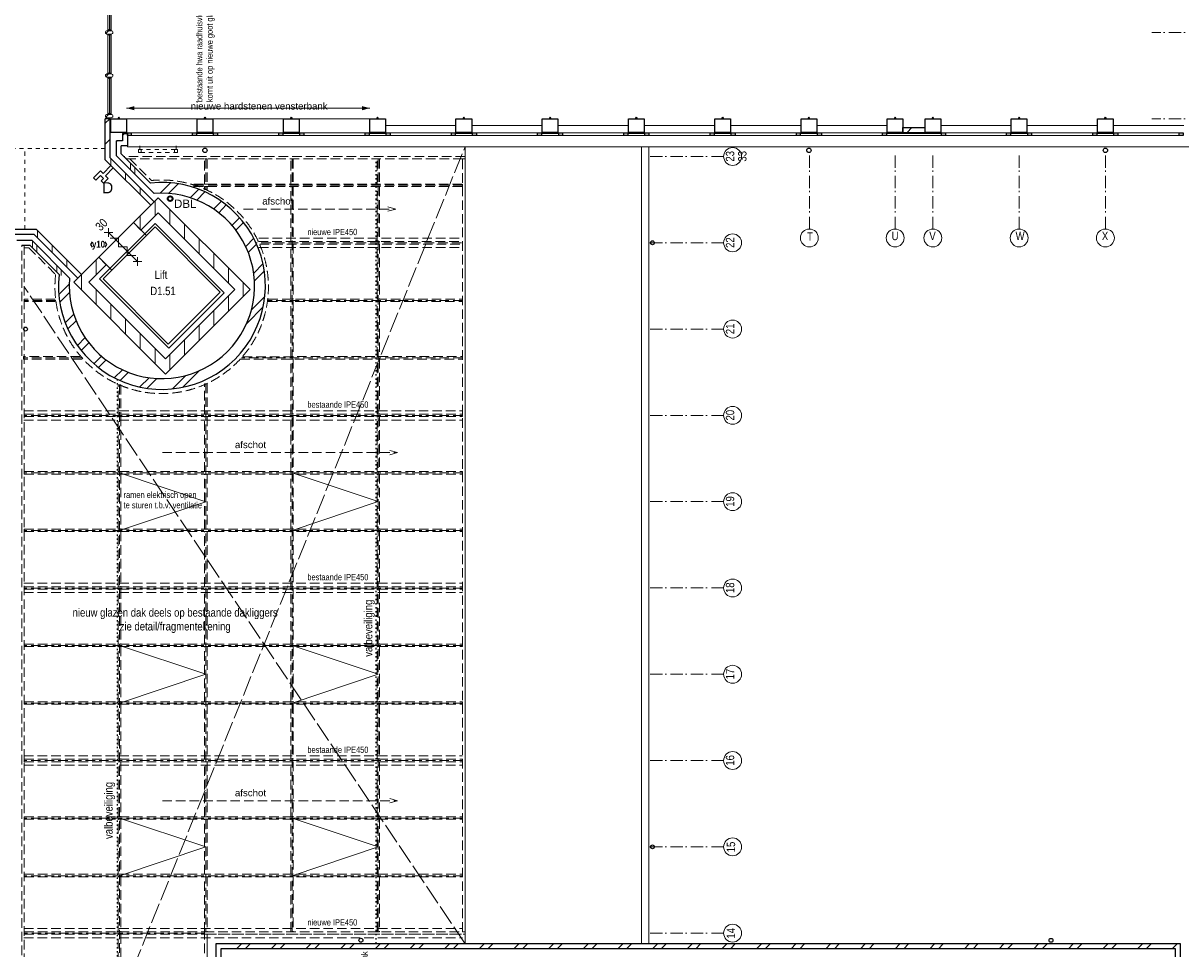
# Model space of a CAD drawing. Header units: millimetres. Extents: x 293454 to 524618, y 211738 to 307297.
# Tile 60 of 152: x 459136 to 482757, y 233374 to 252253. Entities that reach past the tile are written whole.
import ezdxf
from ezdxf.enums import TextEntityAlignment as Align

# ---------------------------------------------------------------- set-up
doc = ezdxf.new("R2010")
doc.units = ezdxf.units.MM
doc.header["$LTSCALE"] = 400
doc.header["$PDMODE"] = 3
doc.header["$PDSIZE"] = 15
for name, pattern in [('STYLE_01', [0.416641, 0.208282, -0.208359]), ('STYLE_02', [0.694427, 0.486069, -0.208359]), ('STYLE_03', [1.25, 1.041641, -0.208359]), ('STYLE_05', [0.208282, 0.069427, -0.138855]), ('STYLE_06', [1.041641, 0.625, -0.208282, 0.069427, -0.138931])]:
    doc.linetypes.add(name, pattern=pattern)
for name, color, linetype, lineweight in [('BA-blusmiddelen', 7, 'Continuous', 15), ('BA-Brandveiligheid', 7, 'Continuous', 15), ('Buitenkozijnen', 140, 'Continuous', 15), ('Kozijnmerken', 43, 'Continuous', 9), ('mat-baksteen', 5, 'Continuous', 25), ('mat-beton (ihwg)', 5, 'Continuous', 25), ('mat-glas-hor', 5, 'Continuous', 15), ('mat-kalkzandsteen', 5, 'Continuous', 25), ('mat-naaldhout', 140, 'Continuous', 15), ('None', 7, 'Continuous', 9), ('Ruimtenummers', 5, 'Continuous', 25), ('Tekst', 140, 'Continuous', 15)]:
    doc.layers.add(name, color=color, linetype=linetype, lineweight=lineweight)
doc.styles.add('Arial', font='arial.ttf', dxfattribs={"height": 211.666667})
doc.styles.add('Arial Narrow', font='ARIALN.TTF', dxfattribs={"height": 222.25})
doc.styles.add('Arial Narrow (bold)', font='ARIALNB.TTF', dxfattribs={"height": 172.861111})

# ---------------------------------------------------------------- blocks, each defined once
blk = doc.blocks.new('*X762')
at = {"layer": 'None', "lineweight": 5}
blk.add_line((-922, 1906), (-880, 1948), dxfattribs=at)
blk = doc.blocks.new('*U763')
at = {"layer": 'mat-glas-hor', "color": 140, "lineweight": 15}
blk.add_lwpolyline([(-920, 694), (-920, 1894), (-908, 1894), (-908, 694)], close=True, dxfattribs=at)
at = {"layer": 'mat-naaldhout', "color": 140, "linetype": 'Continuous', "lineweight": 15}
for points in [[(-905, 1906), (-905, 1881), (-880, 1881), (-880, 2015), (-947, 2015), (-947, 1906)], [(-905, 689), (-905, 714), (-880, 714), (-880, 580), (-947, 580), (-947, 689)]]:
    blk.add_lwpolyline(points, close=True, dxfattribs=at)
at = {"layer": 'None', "color": 43, "linetype": 'Continuous', "lineweight": 9}
for p, q in [((-2034, 915), (-934, 915)), ((206, 915), (-894, 915))]:
    blk.add_line(p, q, dxfattribs=at)
at = {"layer": 'None', "color": 8, "lineweight": 5}
blk.add_lwpolyline([(-880, 2015), (-947, 2015), (-947, 689), (-880, 689)], close=True, dxfattribs=at)
at = {"layer": 'None', "color": 43, "linetype": 'Continuous', "lineweight": 9}
for centre, radius, start, end in [((-934, 915), 1100, 90, 180), ((-894, 915), 1100, 0, 90), ((-934, 915), 335, 180, 270), ((-894, 915), 335, 270, 0)]:
    blk.add_arc(centre, radius, start, end, dxfattribs=at)
at = {"layer": 'mat-naaldhout', "color": 140}
blk.add_blockref('*X762', (0, 0), dxfattribs=at)
blk = doc.blocks.new('*X148')
at = {"layer": 'None', "lineweight": 5}
blk.add_line((-24, -24), (34, 34), dxfattribs=at)
blk = doc.blocks.new('houten stijl 67 x 114')
at = {"layer": 'mat-naaldhout', "color": 140, "linetype": 'Continuous', "lineweight": 15, "flags": 128}
blk.add_lwpolyline([(33.5, 0), (33.5, 0, -0.4142136), (0, -33.5), (0, -33.5, -0.4142136), (-33.5, 0), (-33.5, 88), (-33.5, 88, -0.4142136), (0, 121.5), (0, 121.5, -0.4142136), (33.5, 88)], format="xyb", close=True, dxfattribs=at)
at = {"layer": 'mat-naaldhout', "color": 140}
blk.add_blockref('*X148', (0, 0), dxfattribs=at)
blk = doc.blocks.new('binnenpui 880 h.o.h.')
at = {"layer": 'mat-glas-hor', "color": 8, "lineweight": 5}
blk.add_lwpolyline([(18, -34), (88, -34), (88, -846), (18, -846)], close=True, dxfattribs=at)
at = {"layer": 'mat-glas-hor', "color": 140, "lineweight": 15}
blk.add_lwpolyline([(48, -40), (58, -40), (58, -840), (48, -840)], close=True, dxfattribs=at)
at = {"layer": 'mat-naaldhout', "color": 140, "linetype": 'Continuous', "lineweight": 15, "flags": 128}
for points in [[(43, -34), (18, -34), (18, -34, 0.414214), (20, -36), (36, -36, -0.414214), (40, -40), (40, -56, 0.414214), (42, -58), (43, -58)], [(63, -34), (88, -34), (88, -34, -0.414214), (86, -36), (70, -36, 0.414214), (66, -40), (66, -56, -0.414214), (64, -58), (63, -58)], [(43, -846), (18, -846), (18, -846, -0.414214), (20, -844), (36, -844, 0.414214), (40, -840), (40, -824, -0.414214), (42, -822), (43, -822)], [(63, -846), (88, -846), (88, -846, 0.414214), (86, -844), (70, -844, -0.414214), (66, -840), (66, -824, 0.414214), (64, -822), (63, -822)]]:
    blk.add_lwpolyline(points, format="xyb", close=True, dxfattribs=at)
at = {"layer": 'None', "color": 7, "rotation": 270}
for p in [(0, 0), (0, -880)]:
    blk.add_blockref('houten stijl 67 x 114', p, dxfattribs=at)
blk = doc.blocks.new('*U764')
at = {"layer": 'mat-glas-hor', "color": 8, "lineweight": 5}
blk.add_lwpolyline([(-962, 2093), (-892, 2093), (-892, 2713), (-962, 2713)], close=True, dxfattribs=at)
at = {"layer": 'mat-glas-hor', "color": 140, "lineweight": 15}
blk.add_lwpolyline([(-932, 2100), (-922, 2100), (-922, 2706), (-932, 2706)], close=True, dxfattribs=at)
at = {"layer": 'mat-naaldhout', "color": 140, "linetype": 'Continuous', "lineweight": 15, "flags": 128}
for points in [[(-938, 2713), (-963, 2713), (-963, 2712, 0.414214), (-961, 2710), (-944, 2710, -0.414214), (-941, 2706), (-941, 2690, 0.414214), (-939, 2688), (-938, 2688)], [(-917, 2713), (-892, 2713), (-892, 2712, -0.414214), (-894, 2710), (-911, 2710, 0.414214), (-914, 2706), (-914, 2690, -0.414214), (-916, 2688), (-917, 2688)], [(-938, 2093), (-963, 2093), (-963, 2094, -0.414214), (-961, 2096), (-944, 2096, 0.414214), (-941, 2100), (-941, 2116, -0.414214), (-939, 2118), (-938, 2118)], [(-917, 2093), (-892, 2093), (-892, 2094, 0.414214), (-894, 2096), (-911, 2096, -0.414214), (-914, 2100), (-914, 2116, 0.414214), (-916, 2118), (-917, 2118)]]:
    blk.add_lwpolyline(points, format="xyb", close=True, dxfattribs=at)
at = {"layer": 'None', "color": 7, "xscale": -1, "rotation": 270}
for p in [(-980, 2746), (-980, 2060)]:
    blk.add_blockref('houten stijl 67 x 114', p, dxfattribs=at)
blk = doc.blocks.new('*U765')
at = {"layer": 'mat-glas-hor', "color": 8, "lineweight": 5}
blk.add_lwpolyline([(-962, -4653), (-892, -4653), (-892, -3894), (-962, -3894)], close=True, dxfattribs=at)
at = {"layer": 'mat-glas-hor', "color": 140, "lineweight": 15}
blk.add_lwpolyline([(-932, -4647), (-922, -4647), (-922, -3900), (-932, -3900)], close=True, dxfattribs=at)
at = {"layer": 'mat-naaldhout', "color": 140, "linetype": 'Continuous', "lineweight": 15, "flags": 128}
for points in [[(-938, -3894), (-963, -3894), (-963, -3895, 0.414214), (-961, -3897), (-944, -3897, -0.414214), (-941, -3900), (-941, -3917, 0.414214), (-939, -3919), (-938, -3919)], [(-917, -3894), (-892, -3894), (-892, -3895, -0.414214), (-894, -3897), (-911, -3897, 0.414214), (-914, -3900), (-914, -3917, -0.414214), (-916, -3919), (-917, -3919)], [(-938, -4653), (-963, -4653), (-963, -4652, -0.414214), (-961, -4650), (-944, -4650, 0.414214), (-941, -4647), (-941, -4630, -0.414214), (-939, -4628), (-938, -4628)], [(-917, -4653), (-892, -4653), (-892, -4652, 0.414214), (-894, -4650), (-911, -4650, -0.414214), (-914, -4647), (-914, -4630, 0.414214), (-916, -4628), (-917, -4628)]]:
    blk.add_lwpolyline(points, format="xyb", close=True, dxfattribs=at)
at = {"layer": 'None', "color": 7, "xscale": -1, "rotation": 270}
for p in [(-980, -3860), (-980, -4687)]:
    blk.add_blockref('houten stijl 67 x 114', p, dxfattribs=at)
blk = doc.blocks.new('*U766')
at = {"layer": 'None', "color": 7}
for name in ['*U764', '*U763', '*U765']:
    blk.add_blockref(name, (0, 0), dxfattribs=at)
at = {"layer": 'None', "color": 7, "xscale": -1, "rotation": 180}
for p in [(-980, -340), (-980, -1220), (-980, -2100), (-980, -2980), (-980, -3860)]:
    blk.add_blockref('binnenpui 880 h.o.h.', p, dxfattribs=at)
blk = doc.blocks.new('*U794')
at = {"layer": 'None', "color": 43, "linetype": 'STYLE_02', "lineweight": 9}
blk.add_line((150, -11550), (4950, -11550), dxfattribs=at)
at = {"layer": 'None', "color": 43, "lineweight": 9}
for q in [(4791, -11507), (4791, -11593)]:
    blk.add_line((4950, -11550), q, dxfattribs=at)
at = {"layer": 'None', "color": 43, "insert": (1630, -11317), "char_height": 141.1, "attachment_point": 1, "style": 'Arial'}
blk.add_mtext('afschot', dxfattribs=at)
blk = doc.blocks.new('*U795')
at = {"layer": 'None', "color": 43, "linetype": 'STYLE_02', "lineweight": 9}
blk.add_line((1807, -6582), (4911, -6582), dxfattribs=at)
at = {"layer": 'None', "color": 43, "lineweight": 9}
for q in [(4752, -6539), (4752, -6624)]:
    blk.add_line((4911, -6582), q, dxfattribs=at)
at = {"layer": 'None', "color": 43, "insert": (2187, -6349), "char_height": 141.1, "attachment_point": 1, "style": 'Arial'}
blk.add_mtext('afschot', dxfattribs=at)
blk = doc.blocks.new('*U796')
at = {"layer": 'None', "color": 43, "linetype": 'STYLE_02', "lineweight": 9}
blk.add_line((150, -18650), (4950, -18650), dxfattribs=at)
at = {"layer": 'None', "color": 43, "lineweight": 9}
for q in [(4791, -18607), (4791, -18693)]:
    blk.add_line((4950, -18650), q, dxfattribs=at)
at = {"layer": 'None', "color": 43, "insert": (1630, -18417), "char_height": 141.1, "attachment_point": 1, "style": 'Arial'}
blk.add_mtext('afschot', dxfattribs=at)
blk = doc.blocks.new('*U798')
at = {"layer": 'None', "color": 43, "linetype": 'STYLE_02', "lineweight": 9}
for p, q in [((-513, -5558), (-72, -6000)), ((-2669, -7370), (-2576, -7370)), ((-2576, -7370), (-2027, -7919))]:
    blk.add_line(p, q, dxfattribs=at)
blk.add_arc((136, -8168), 2178, 173.4354, 95.4977, dxfattribs=at)
blk = doc.blocks.new('*U799')
at = {"layer": 'None', "color": 140, "linetype": 'STYLE_03', "lineweight": 15}
for p, q in [((-2694, -27630), (6326, -5310)), ((6326, -21570), (-2669, -8170))]:
    blk.add_line(p, q, dxfattribs=at)
at = {"layer": 'None', "color": 140, "linetype": 'STYLE_02', "lineweight": 15}
for p, q in [((1036, -5558), (1036, -6185)), ((2796, -5558), (2796, -21322)), ((4556, -5558), (4556, -21322)), ((6276, -6098), (792, -6098)), ((6251, -7271), (2059, -7271)), ((2121, -7175), (6276, -7175)), ((2121, -7365), (6276, -7365)), ((-2024, -8445), (-2674, -8445)), ((6276, -8445), (2297, -8445)), ((-1485, -9618), (-2674, -9618)), ((6276, -9618), (1762, -9618)), ((1036, -10145), (1036, -21322)), ((-724, -10169), (-724, -27575)), ((-2674, -10695), (6276, -10695)), ((6276, -10791), (-2669, -10791)), ((-2674, -10885), (6276, -10885)), ((6276, -11965), (-2674, -11965)), ((6276, -13138), (-2674, -13138)), ((-2674, -14215), (6276, -14215)), ((6276, -14311), (-2674, -14311)), ((-2674, -14405), (6276, -14405)), ((6276, -15485), (-2674, -15485)), ((6276, -16658), (-2674, -16658)), ((-2674, -17735), (6276, -17735)), ((6276, -17831), (-2674, -17831)), ((-2674, -17925), (6276, -17925)), ((6276, -19005), (-2674, -19005)), ((6276, -20178), (-2674, -20178)), ((-2674, -21255), (6276, -21255)), ((1011, -21351), (-2674, -21351)), ((-2674, -21445), (6276, -21445))]:
    blk.add_line(p, q, dxfattribs=at)
at = {"layer": 'None', "color": 43, "linetype": 'STYLE_02', "lineweight": 9}
for p, q in [((792, -6073), (6276, -6073)), ((792, -6123), (792, -6073)), ((792, -6123), (6276, -6123)), ((6276, -6123), (6276, -6073)), ((2113, -7246), (6276, -7246)), ((2136, -7296), (6276, -7296)), ((6276, -7296), (6276, -7246)), ((-2669, -8419), (-2669, -8469)), ((-2035, -8420), (-2669, -8419)), ((-2028, -8470), (-2669, -8469)), ((2307, -8469), (6276, -8469)), ((2314, -8419), (6276, -8419)), ((6276, -8469), (6276, -8419)), ((-2682, -9592), (-2682, -9642)), ((-1532, -9592), (-2682, -9592)), ((-1484, -9642), (-2682, -9642)), ((1740, -9643), (6276, -9642)), ((1788, -9593), (6276, -9592)), ((6276, -9642), (6276, -9592)), ((-2669, -10765), (6276, -10765)), ((-2669, -10815), (-2669, -10765)), ((-2669, -10815), (6276, -10815)), ((6276, -10815), (6276, -10765)), ((-2669, -11938), (6276, -11938)), ((-2669, -11988), (-2669, -11938)), ((-2669, -11988), (6276, -11988)), ((6276, -11988), (6276, -11938)), ((-2669, -13111), (6276, -13111)), ((-2669, -13161), (-2669, -13111)), ((-2669, -13161), (6276, -13161)), ((6276, -13161), (6276, -13111)), ((-2669, -14284), (6276, -14284)), ((-2669, -14334), (-2669, -14284)), ((-2669, -14334), (6276, -14334)), ((6276, -14334), (6276, -14284)), ((-2669, -15457), (6276, -15457)), ((-2669, -15507), (-2669, -15457)), ((-2669, -15507), (6276, -15507)), ((6276, -15507), (6276, -15457)), ((-2669, -16630), (6276, -16630)), ((-2669, -16680), (-2669, -16630)), ((-2669, -16680), (6276, -16680)), ((6276, -16680), (6276, -16630)), ((-2669, -17803), (6276, -17803)), ((-2669, -17853), (-2669, -17803)), ((-2669, -17853), (6276, -17853)), ((6276, -17853), (6276, -17803)), ((-2669, -18976), (6276, -18976)), ((-2669, -19026), (-2669, -18976)), ((-2669, -19026), (6276, -19026)), ((6276, -19026), (6276, -18976)), ((-2669, -20149), (6276, -20149)), ((-2669, -20199), (-2669, -20149)), ((-2669, -20199), (6276, -20199)), ((6276, -20199), (6276, -20149)), ((-2669, -21322), (1011, -21322)), ((-2669, -21372), (-2669, -21322)), ((-2669, -21372), (1011, -21372)), ((1011, -21372), (1011, -21322)), ((1011, -21322), (6326, -21322)), ((1011, -21372), (1011, -21322)), ((1011, -21372), (6326, -21372)), ((6326, -21372), (6326, -21322))]:
    blk.add_line(p, q, dxfattribs=at)
for points in [[(6326, -5508), (-634, -5508), (-584, -5558), (6326, -5558)], [(1011, -5558), (1061, -5558), (1061, -6073), (1011, -6073)], [(2771, -5558), (2821, -5558), (2821, -6073), (2771, -6073)], [(4531, -5558), (4581, -5558), (4581, -6073), (4531, -6073)], [(6276, -5558), (6326, -5558), (6326, -21322), (6276, -21322)], [(1011, -6123), (1061, -6123), (1061, -6185), (1011, -6185)], [(2771, -6123), (2821, -6123), (2821, -7246), (2771, -7246)], [(4531, -6123), (4581, -6123), (4581, -7246), (4531, -7246)], [(4531, -6123), (4581, -6123), (4581, -7246), (4531, -7246)], [(-2719, -7320), (-2669, -7320), (-2669, -27630), (-2719, -27630)], [(2771, -7296), (2821, -7296), (2821, -8419), (2771, -8419)], [(4531, -7296), (4581, -7296), (4581, -8419), (4531, -8419)], [(4531, -7296), (4581, -7296), (4581, -8419), (4531, -8419)], [(2771, -8469), (2821, -8469), (2821, -9592), (2771, -9592)], [(4531, -8469), (4581, -8469), (4581, -9592), (4531, -9592)], [(4531, -8469), (4581, -8469), (4581, -9592), (4531, -9592)], [(2771, -9642), (2821, -9642), (2821, -10765), (2771, -10765)], [(4531, -9642), (4581, -9642), (4581, -10765), (4531, -10765)], [(4531, -9642), (4581, -9642), (4581, -10765), (4531, -10765)], [(1011, -10145), (1061, -10145), (1061, -10765), (1011, -10765)], [(-749, -10169), (-699, -10169), (-699, -10765), (-749, -10765)], [(-749, -10815), (-699, -10815), (-699, -11938), (-749, -11938)], [(1011, -10815), (1061, -10815), (1061, -11938), (1011, -11938)], [(2771, -10815), (2821, -10815), (2821, -11938), (2771, -11938)], [(4531, -10815), (4581, -10815), (4581, -11938), (4531, -11938)], [(4531, -10815), (4581, -10815), (4581, -11938), (4531, -11938)], [(-749, -11988), (-699, -11988), (-699, -13111), (-749, -13111)], [(1011, -11988), (1061, -11988), (1061, -13111), (1011, -13111)], [(2771, -11988), (2821, -11988), (2821, -13111), (2771, -13111)], [(4531, -11988), (4581, -11988), (4581, -13111), (4531, -13111)], [(4531, -11988), (4581, -11988), (4581, -13111), (4531, -13111)], [(-749, -13161), (-699, -13161), (-699, -14284), (-749, -14284)], [(1011, -13161), (1061, -13161), (1061, -14284), (1011, -14284)], [(2771, -13161), (2821, -13161), (2821, -14284), (2771, -14284)], [(4531, -13161), (4581, -13161), (4581, -14284), (4531, -14284)], [(4531, -13161), (4581, -13161), (4581, -14284), (4531, -14284)], [(-749, -14334), (-699, -14334), (-699, -15457), (-749, -15457)], [(1011, -14334), (1061, -14334), (1061, -15457), (1011, -15457)], [(2771, -14334), (2821, -14334), (2821, -15457), (2771, -15457)], [(4531, -14334), (4581, -14334), (4581, -15457), (4531, -15457)], [(4531, -14334), (4581, -14334), (4581, -15457), (4531, -15457)], [(-749, -15507), (-699, -15507), (-699, -16630), (-749, -16630)], [(1011, -15507), (1061, -15507), (1061, -16630), (1011, -16630)], [(2771, -15507), (2821, -15507), (2821, -16630), (2771, -16630)], [(4531, -15507), (4581, -15507), (4581, -16630), (4531, -16630)], [(4531, -15507), (4581, -15507), (4581, -16630), (4531, -16630)], [(-749, -16680), (-699, -16680), (-699, -17803), (-749, -17803)], [(1011, -16680), (1061, -16680), (1061, -17803), (1011, -17803)], [(2771, -16680), (2821, -16680), (2821, -17803), (2771, -17803)], [(4531, -16680), (4581, -16680), (4581, -17803), (4531, -17803)], [(4531, -16680), (4581, -16680), (4581, -17803), (4531, -17803)], [(-749, -17853), (-699, -17853), (-699, -18976), (-749, -18976)], [(1011, -17853), (1061, -17853), (1061, -18976), (1011, -18976)], [(2771, -17853), (2821, -17853), (2821, -18976), (2771, -18976)], [(4531, -17853), (4581, -17853), (4581, -18976), (4531, -18976)], [(4531, -17853), (4581, -17853), (4581, -18976), (4531, -18976)], [(-749, -19026), (-699, -19026), (-699, -20149), (-749, -20149)], [(1011, -19026), (1061, -19026), (1061, -20149), (1011, -20149)], [(2771, -19026), (2821, -19026), (2821, -20149), (2771, -20149)], [(4531, -19026), (4581, -19026), (4581, -20149), (4531, -20149)], [(4531, -19026), (4581, -19026), (4581, -20149), (4531, -20149)], [(-749, -20199), (-699, -20199), (-699, -21322), (-749, -21322)], [(1011, -20199), (1061, -20199), (1061, -21322), (1011, -21322)], [(2771, -20199), (2821, -20199), (2821, -21322), (2771, -21322)], [(4531, -20199), (4581, -20199), (4581, -21322), (4531, -21322)], [(-749, -21372), (-699, -21372), (-699, -22495), (-749, -22495)], [(1011, -21372), (1061, -21372), (1061, -27590), (1011, -27590)], [(1241, -27580), (1061, -27580), (1061, -21372), (6326, -21372), (6326, -21570), (1241, -21570)]]:
    blk.add_lwpolyline(points, close=True, dxfattribs=at)
at = {"layer": 'None', "color": 7}
for name in ['*U798', '*U795', '*U794', '*U796']:
    blk.add_blockref(name, (0, 0), dxfattribs=at)
blk = doc.blocks.new('*X864')
at = {"layer": 'None', "lineweight": 9}
blk.add_line((15345, -5020), (15445, -4920), dxfattribs=at)
blk = doc.blocks.new('*X865')
at = {"layer": 'None', "lineweight": 9}
for p, q in [((1800, -8365), (1800, -8224)), ((1500, -8665), (1500, -8354)), ((1200, -8965), (1200, -8654)), ((900, -9265), (900, -8954)), ((600, -9565), (600, -9254)), ((300, -9865), (300, -9554))]:
    blk.add_line(p, q, dxfattribs=at)
blk = doc.blocks.new('*X866')
at = {"layer": 'None', "lineweight": 9}
for p, q in [((104, -6260), (317, -6047)), ((276, -6265), (474, -6066)), ((720, -6351), (893, -6178)), ((850, -6398), (1017, -6230)), ((1196, -6582), (1354, -6424)), ((1299, -6656), (1455, -6499)), ((1571, -6914), (1727, -6758)), ((1650, -7012), (1807, -6855)), ((1850, -7343), (2014, -7178)), ((1903, -7466), (2071, -7298)), ((2013, -7887), (2202, -7698)), ((2028, -8048), (2229, -7847)), ((-1962, -8326), (-1749, -8113)), ((-1943, -8483), (-1744, -8284)), ((1966, -8640), (2240, -8367)), ((-1831, -8902), (-1658, -8729)), ((1870, -8913), (2208, -8575)), ((-1779, -9026), (-1611, -8859)), ((-1585, -9363), (-1427, -9205)), ((-1510, -9464), (-1353, -9308)), ((-1251, -9736), (-1095, -9580)), ((-1154, -9816), (-997, -9659)), ((-831, -10023), (-666, -9859)), ((-711, -10080), (-543, -9912)), ((566, -10217), (904, -9879)), ((-311, -10211), (-122, -10022)), ((-162, -10238), (39, -10037)), ((358, -10249), (631, -9975))]:
    blk.add_line(p, q, dxfattribs=at)
blk = doc.blocks.new('*X867')
at = {"layer": 'None', "lineweight": 9}
for p, q in [((300, -6896), (300, -6585)), ((600, -7196), (600, -6885)), ((900, -7495), (900, -7184)), ((1200, -7795), (1200, -7484)), ((1500, -8095), (1500, -7784)), ((1800, -8224), (1800, -8084))]:
    blk.add_line(p, q, dxfattribs=at)
blk = doc.blocks.new('*X868')
at = {"layer": 'None', "lineweight": 9}
for p, q in [((-1500, -8234), (-1500, -8076)), ((-1200, -8534), (-1200, -8223)), ((-900, -8834), (-900, -8523)), ((-600, -9134), (-600, -8823)), ((-300, -9434), (-300, -9123)), ((0, -9734), (0, -9423))]:
    blk.add_line(p, q, dxfattribs=at)
blk = doc.blocks.new('*X869')
at = {"layer": 'None', "lineweight": 9}
for p, q in [((-1200, -7928), (-1200, -7617)), ((-1500, -8076), (-1500, -7917))]:
    blk.add_line(p, q, dxfattribs=at)
blk = doc.blocks.new('*X891')
at = {"layer": 'None', "lineweight": 9}
for p, q in [((1665, -21670), (1765, -21570)), ((1841, -21670), (1941, -21570)), ((2372, -21670), (2472, -21570)), ((2548, -21670), (2648, -21570)), ((3079, -21670), (3179, -21570)), ((3255, -21670), (3355, -21570)), ((3786, -21670), (3886, -21570)), ((3962, -21670), (4062, -21570)), ((4493, -21670), (4593, -21570)), ((4669, -21670), (4769, -21570)), ((5200, -21670), (5300, -21570)), ((5376, -21670), (5476, -21570)), ((5907, -21670), (6007, -21570)), ((6084, -21670), (6184, -21570)), ((6614, -21670), (6714, -21570)), ((6791, -21670), (6891, -21570)), ((7321, -21670), (7421, -21570)), ((7498, -21670), (7598, -21570)), ((8028, -21670), (8128, -21570)), ((8205, -21670), (8305, -21570)), ((8736, -21670), (8836, -21570)), ((8912, -21670), (9012, -21570)), ((9443, -21670), (9543, -21570)), ((9619, -21670), (9719, -21570)), ((10150, -21670), (10250, -21570)), ((10326, -21670), (10426, -21570)), ((10857, -21670), (10957, -21570)), ((11033, -21670), (11133, -21570)), ((11564, -21670), (11664, -21570)), ((11740, -21670), (11840, -21570)), ((12271, -21670), (12371, -21570)), ((12448, -21670), (12548, -21570)), ((12978, -21670), (13078, -21570)), ((13155, -21670), (13255, -21570)), ((13685, -21670), (13785, -21570)), ((13862, -21670), (13962, -21570)), ((14392, -21670), (14492, -21570)), ((14569, -21670), (14669, -21570)), ((15100, -21670), (15200, -21570)), ((15276, -21670), (15376, -21570)), ((15807, -21670), (15907, -21570)), ((15983, -21670), (16083, -21570)), ((16514, -21670), (16614, -21570)), ((16690, -21670), (16790, -21570)), ((17221, -21670), (17321, -21570)), ((17397, -21670), (17497, -21570)), ((17928, -21670), (18028, -21570)), ((18104, -21670), (18204, -21570)), ((18635, -21670), (18735, -21570)), ((18811, -21670), (18911, -21570)), ((19342, -21670), (19442, -21570)), ((19519, -21670), (19619, -21570)), ((20049, -21670), (20149, -21570)), ((20226, -21670), (20326, -21570)), ((20756, -21670), (20856, -21570))]:
    blk.add_line(p, q, dxfattribs=at)
blk = doc.blocks.new('Gevelpui best 1410 (2D)')
at = {"layer": 'Buitenkozijnen', "lineweight": 15}
for p, q in [((-260, 0), (-260, -1410)), ((-260, 0), (-210, 0)), ((-210, 0), (-210, -1410)), ((-260, -1410), (-210, -1410))]:
    blk.add_line(p, q, dxfattribs=at)
at = {"layer": 'Buitenkozijnen', "color": 92, "lineweight": 25}
for points in [[(-260, 0), (-210, 0), (-210, -80), (-260, -80)], [(-260, -1330), (-210, -1330), (-210, -1410), (-260, -1410)]]:
    blk.add_lwpolyline(points, close=True, dxfattribs=at)
at = {"layer": 'None', "color": 43, "linetype": 'Continuous', "lineweight": 9}
blk.add_line((-410, 15), (-410, -1425), dxfattribs=at)
blk = doc.blocks.new('Gevelpui best 1410 beton (2D)')
at = {"layer": 'Buitenkozijnen', "lineweight": 15}
for p, q in [((-260, 0), (-260, -1410)), ((-260, 0), (-210, 0)), ((-210, 0), (-210, -1410)), ((-260, -1410), (-210, -1410))]:
    blk.add_line(p, q, dxfattribs=at)
at = {"layer": 'Buitenkozijnen', "color": 92, "lineweight": 25}
for points in [[(-260, 0), (-210, 0), (-210, -80), (-260, -80)], [(-260, -1330), (-210, -1330), (-210, -1410), (-260, -1410)]]:
    blk.add_lwpolyline(points, close=True, dxfattribs=at)
at = {"layer": 'None', "color": 43, "linetype": 'Continuous', "lineweight": 9}
blk.add_line((-550, 15), (-550, -1425), dxfattribs=at)
blk = doc.blocks.new('*X903')
at = {"layer": 'None', "lineweight": 9}
for p, q in [((-2500, -7376), (-2500, -7234)), ((-2412, -7464), (-2412, -7322)), ((-2000, -7876), (-2000, -7734)), ((-1912, -7934), (-1912, -7822))]:
    blk.add_line(p, q, dxfattribs=at)
blk = doc.blocks.new('*X907')
at = {"layer": 'None', "lineweight": 9}
for p, q in [((-2400, -7165), (-2400, -7023)), ((-2100, -7465), (-2100, -7323)), ((-1800, -7765), (-1800, -7623))]:
    blk.add_line(p, q, dxfattribs=at)
blk = doc.blocks.new('*X909')
at = {"layer": 'None', "lineweight": 9}
for p, q in [((-500, -5784), (-500, -5642)), ((-412, -5872), (-412, -5730))]:
    blk.add_line(p, q, dxfattribs=at)
blk = doc.blocks.new('*X910')
at = {"layer": 'None', "lineweight": 9}
blk.add_line((-789, -5208), (-780, -5199), dxfattribs=at)
blk = doc.blocks.new('*X911')
at = {"layer": 'None', "lineweight": 9}
blk.add_line((-664, -5083), (-621, -5040), dxfattribs=at)
blk = doc.blocks.new('*X912')
at = {"layer": 'None', "lineweight": 9}
blk.add_line((-780, -5199), (-771, -5190), dxfattribs=at)
blk = doc.blocks.new('*X913')
at = {"layer": 'None', "lineweight": 9}
for p, q in [((-1014, -4832), (-922, -4740)), ((-1014, -5257), (-914, -5157))]:
    blk.add_line(p, q, dxfattribs=at)
blk = doc.blocks.new('*X932')
at = {"layer": 'None', "lineweight": 9}
for p, q in [((0, -6728), (0, -6417)), ((-300, -7002), (-300, -6717))]:
    blk.add_line(p, q, dxfattribs=at)
blk = doc.blocks.new('*X933')
at = {"layer": 'None', "lineweight": 9}
for p, q in [((-900, -5695), (-900, -5553)), ((-600, -5995), (-600, -5853)), ((-300, -6295), (-300, -6153))]:
    blk.add_line(p, q, dxfattribs=at)
blk = doc.blocks.new('HWA')
at = {"layer": 'None', "color": 92, "linetype": 'Continuous', "lineweight": 25}
blk.add_circle((0, -74), 40, dxfattribs=at)
blk = doc.blocks.new('030min zelfsluitend Y')
at = {"layer": 'BA-Brandveiligheid', "color": 7, "linetype": 'Continuous', "lineweight": 15}
for p, q in [((-62, 480), (62, 357)), ((62, 480), (-62, 357)), ((-62, -480), (62, -357)), ((62, -480), (-62, -357))]:
    blk.add_line(p, q, dxfattribs=at)
at = {"layer": 'None', "color": 7, "linetype": 'Continuous', "lineweight": 15}
for p, q in [((62, 189), (-62, 312)), ((0, -418), (0, 418)), ((62, 189), (-62, 65)), ((62, -58), (-62, 65)), ((62, -58), (-62, -182)), ((62, -305), (-62, -182))]:
    blk.add_line(p, q, dxfattribs=at)
at = {"layer": 'BA-Brandveiligheid', "color": 43, "insert": (-103, 722), "char_height": 177.8, "attachment_point": 1, "style": 'Arial Narrow'}
blk.add_mtext('30', dxfattribs=at)
blk = doc.blocks.new('Kolom 280x320')
at = {"layer": 'mat-beton (ihwg)', "lineweight": 25}
blk.add_lwpolyline([(-300, 160), (-20, 160), (-20, -160), (-300, -160)], close=True, dxfattribs=at)
at = {"layer": 'None', "color": 92, "linetype": 'Continuous', "lineweight": 5}
blk.add_point((0, 0), dxfattribs=at)
blk = doc.blocks.new('DBL aansluiting')
at = {"layer": 'BA-blusmiddelen', "color": 140, "linetype": 'Continuous', "lineweight": 9}
blk.add_lwpolyline([(360, 112.5), (360, 45), (292.5, 45), (292.5, -45), (427.5, -45), (427.5, -112.5), (225, -112.5), (225, -33.75), (0, -33.75), (0, 33.75), (225, 33.75), (225, 112.5)], close=True, dxfattribs=at)
blk = doc.blocks.new('*U1123')
at = {"layer": 'None', "color": 140, "linetype": 'STYLE_01', "lineweight": 15}
for p, q in [((-310, -5370), (-310, -5290)), ((430, -5370), (430, -5290))]:
    blk.add_line(p, q, dxfattribs=at)
for points in [[(-340, -5370), (460, -5370), (460, -5430), (-340, -5430)], [(-340, -5370), (-280, -5370), (-280, -5430), (-340, -5430)], [(400, -5370), (460, -5370), (460, -5430), (400, -5430)]]:
    blk.add_lwpolyline(points, close=True, dxfattribs=at)
blk = doc.blocks.new('Kozijnmerk 50')
at = {"layer": 'Kozijnmerken', "color": 92, "linetype": 'Continuous', "lineweight": 25}
for points in [[(-132, 51), (-165, -6), (-132, -62)], [(132, 51), (165, -6), (132, -62)]]:
    blk.add_lwpolyline(points, dxfattribs=at)
at = {"layer": 'None', "color": 43, "style": 'Arial Narrow (bold)'}
blk.add_attdef('merk', text='', height=138, dxfattribs=at).set_placement((0, 0), align=Align.MIDDLE_CENTER)

msp = doc.modelspace()

# ---------------------------------------------------------------- linework, layer by layer
at = {"layer": 'Buitenkozijnen', "color": 43, "linetype": 'Continuous', "lineweight": 9, "flags": 128}
msp.add_lwpolyline([(483127.84062, 249963.47086), (483127.84062, 249733.47086), (461262.84062, 249733.47086), (461262.84062, 249753.5115)], dxfattribs=at)
at = {"layer": 'Buitenkozijnen', "lineweight": 15}
for points in [[(463022.84062, 249963.47086), (463022.84062, 250003.5115), (462672.84062, 250003.5115), (462672.84062, 249963.47086)], [(464782.84062, 249963.47086), (464782.84062, 250003.5115), (464432.84062, 250003.5115), (464432.84062, 249963.47086)], [(466542.84062, 249963.47086), (466542.84062, 250003.5115), (466192.84062, 250003.5115), (466192.84062, 249963.47086)], [(468302.84062, 249963.47086), (468302.84062, 250003.5115), (467952.84062, 250003.5115), (467952.84062, 249963.47086)], [(470062.84062, 249963.47086), (470062.84062, 250003.5115), (469712.84062, 250003.5115), (469712.84062, 249963.47086)], [(471822.84062, 249963.47086), (471822.84062, 250003.5115), (471472.84062, 250003.5115), (471472.84062, 249963.47086)], [(473582.84062, 249963.47086), (473582.84062, 250003.5115), (473232.84062, 250003.5115), (473232.84062, 249963.47086)], [(475342.84062, 249963.47086), (475342.84062, 250003.5115), (474992.84062, 250003.5115), (474992.84062, 249963.47086)], [(477872.84062, 250003.5115), (477872.84062, 249963.47086), (476752.84062, 249963.47086), (476752.84062, 250003.5115)], [(479632.84062, 250003.5115), (479632.84062, 249963.47086), (479282.84062, 249963.47086), (479282.84062, 250003.5115)], [(481392.84062, 250003.5115), (481392.84062, 249963.47086), (481042.84062, 249963.47086), (481042.84062, 250003.5115)]]:
    msp.add_lwpolyline(points, close=True, dxfattribs=at)
at = {"layer": 'mat-baksteen', "lineweight": 25}
for p, q in [((461162.84062, 250003.5115), (461162.84062, 249853.5115)), ((461162.84062, 250003.5115), (461262.84062, 250003.5115)), ((461262.84062, 250003.5115), (461262.84062, 249753.5115)), ((461037.84062, 249548.85204), (461037.84062, 249853.5115)), ((461162.84062, 249853.5115), (461037.84062, 249853.5115)), ((461137.84062, 249590.2734), (461137.84062, 249753.5115)), ((461262.84062, 249753.5115), (461137.84062, 249753.5115)), ((461809.80035, 248776.89231), (461037.84062, 249548.85204)), ((461737.24133, 248990.87269), (461137.84062, 249590.2734)), ((459007.84062, 247823.5115), (459312.50007, 247823.5115)), ((459312.50007, 247823.5115), (460084.45981, 247051.55176)), ((459107.84062, 247723.5115), (459271.07871, 247723.5115)), ((459271.07871, 247723.5115), (459870.47942, 247124.11079)), ((463067.84062, 233473.5115), (463067.84062, 213793.5115)), ((482747.84062, 233473.5115), (463067.84062, 233473.5115)), ((482747.84062, 213793.5115), (482747.84062, 233473.5115)), ((463167.84062, 233373.5115), (463167.84062, 213893.5115)), ((482647.84062, 233373.5115), (463167.84062, 233373.5115)), ((482647.84062, 213893.5115), (482647.84062, 233373.5115))]:
    msp.add_line(p, q, dxfattribs=at)
at = {"layer": 'mat-baksteen', "color": 140, "lineweight": 15}
for points in [[(461649.64256, 247918.81633), (460942.53578, 247211.70955), (460677.37074, 247476.87459), (461384.47752, 248183.98137)], [(463240.63282, 246752.09014), (462109.26197, 245620.71929), (460695.04841, 247034.93285), (461826.41926, 248166.3037)], [(463155.78001, 246766.23228), (462095.11984, 245705.57211), (460765.75909, 247034.93285), (461826.41926, 248095.59303)]]:
    msp.add_lwpolyline(points, close=True, dxfattribs=at)
at = {"layer": 'mat-baksteen', "lineweight": 25}
for radius, start, end in [(2110, 173.725682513, 96.274317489), (1890, 175.20337257, 94.79662743)]:
    msp.add_arc((461967.84062, 246893.5115), radius, start, end, dxfattribs=at)
at = {"layer": 'mat-kalkzandsteen', "lineweight": 25}
for p, q in [((460912.84062, 250303.5115), (460812.84062, 250303.5115)), ((460812.84062, 249462.72506), (460812.84062, 250303.5115)), ((460912.84062, 249504.14642), (460912.84062, 250303.5115)), ((477087.84062, 250123.5115), (477537.84062, 250123.5115)), ((477087.84062, 250023.5115), (477087.84062, 250123.5115)), ((477087.84062, 250023.5115), (477537.84062, 250023.5115)), ((477537.84062, 250023.5115), (477537.84062, 250123.5115)), ((461738.03091, 248537.53476), (460812.84062, 249462.72506)), ((461808.74159, 248608.24544), (460912.84062, 249504.14642)), ((461384.47752, 248183.98137), (461893.5944, 248693.09826)), ((461892.92398, 248692.42783), (463767.48808, 246819.326)), ((461540.04101, 248028.41788), (461893.5944, 248381.97127)), ((461892.98466, 248381.36153), (463456.30039, 246819.26529)), ((458557.84062, 248048.5115), (459398.62705, 248048.5115)), ((459398.62705, 248048.5115), (460323.81735, 247123.3212)), ((461540.04101, 248028.41788), (461384.47752, 248183.98137)), ((458557.84062, 247948.5115), (459357.2057, 247948.5115)), ((459357.2057, 247948.5115), (460253.10667, 247052.61052)), ((460168.25386, 246967.75771), (460677.37074, 247476.87459)), ((460479.38084, 246967.75771), (460832.93423, 247321.3111)), ((460832.93423, 247321.3111), (460677.37074, 247476.87459)), ((462042.08683, 245093.92474), (460168.25386, 246967.75771)), ((462042.08683, 245405.05172), (460479.38084, 246967.75771)), ((463767.48808, 246819.326), (462042.08683, 245093.92474)), ((463456.30039, 246819.26529), (462042.08683, 245405.05172))]:
    msp.add_line(p, q, dxfattribs=at)
at = {"layer": 'None', "color": 7, "linetype": 'STYLE_06', "lineweight": 9}
for p, q in [((492346.36072, 252063.5115), (482163.84062, 252063.5115)), ((492346.36072, 250303.5115), (482163.84062, 250303.5115)), ((473429.034, 249533.5115), (471929.034, 249533.5115)), ((473429.034, 249533.5115), (471929.034, 249533.5115)), ((475177.84062, 248054.47135), (475177.84062, 249554.47135)), ((476927.84062, 248054.47135), (476927.84062, 249554.47135)), ((477697.84062, 248054.47135), (477697.84062, 249554.47135)), ((479457.84062, 248054.47135), (479457.84062, 249554.47135)), ((481217.84062, 248054.47135), (481217.84062, 249554.47135)), ((473429.034, 247773.5115), (471929.034, 247773.5115)), ((473429.034, 246013.5115), (471929.034, 246013.5115)), ((473429.034, 244253.5115), (471929.034, 244253.5115)), ((473429.034, 242493.5115), (471929.034, 242493.5115)), ((473429.034, 240733.5115), (471929.034, 240733.5115)), ((473429.034, 238973.5115), (471929.034, 238973.5115)), ((473429.034, 237213.5115), (471929.034, 237213.5115)), ((473429.034, 235453.5115), (471929.034, 235453.5115)), ((473429.034, 233693.5115), (471929.034, 233693.5115))]:
    msp.add_line(p, q, dxfattribs=at)
at = {"layer": 'None', "color": 8, "linetype": 'STYLE_01', "lineweight": 5}
for p, q in [((460812.84062, 249693.5115), (445687.84062, 249693.5115)), ((459168.62705, 248048.5115), (459168.62705, 249693.5115))]:
    msp.add_line(p, q, dxfattribs=at)
at = {"layer": 'None', "color": 43, "linetype": 'Continuous', "lineweight": 9}
msp.add_line((471751.82188, 233473.5115), (471751.82188, 249733.47086), dxfattribs=at)
at = {"layer": 'None', "color": 43, "lineweight": 9}
for p, q in [((461192.64315, 249535.47086), (461737.24133, 248990.87269)), ((459271.07871, 247723.5115), (459807.53831, 247187.05191))]:
    msp.add_line(p, q, dxfattribs=at)
at = {"layer": 'None', "color": 92, "linetype": 'STYLE_05', "lineweight": 25}
for p, q in [((466334.90579, 249423.5115), (466334.90579, 233473.5115)), ((461054.90579, 244991.23654), (461054.90579, 230173.5115))]:
    msp.add_line(p, q, dxfattribs=at)
at = {"layer": 'None', "color": 43, "linetype": 'Continuous', "lineweight": 9}
msp.add_lwpolyline([(468152.84088, 249733.47086), (471901.82188, 249733.47086), (471901.82188, 233473.5115), (468152.84088, 233473.5115)], close=True, dxfattribs=at)
for points in [[(461102.9989, 243078.5115), (462862.9989, 242492.5115), (461102.9989, 241904.5115)], [(464622.9989, 243079.5115), (466382.9989, 242493.5115), (464622.9989, 241905.5115)], [(461102.9989, 239559.5115), (462862.9989, 238973.5115), (461102.9989, 238385.5115)], [(464622.9989, 239559.5115), (466382.9989, 238973.5115), (464622.9989, 238385.5115)], [(461102.9989, 236039.5115), (462862.9989, 235453.5115), (461102.9989, 234865.5115)], [(464622.9989, 236039.5115), (466382.9989, 235453.5115), (464622.9989, 234865.5115)]]:
    msp.add_lwpolyline(points, dxfattribs=at)
at = {"layer": 'None', "color": 92, "linetype": 'Continuous', "lineweight": 25}
for centre in [(462845.50734, 249658.5115), (475167.84062, 249658.5115), (481217.84062, 249658.5115)]:
    msp.add_circle(centre, 45, dxfattribs=at)
at = {"layer": 'None', "color": 43, "linetype": 'Continuous', "lineweight": 9}
for centre in [(473611.64042, 249533.5115), (473611.64042, 249533.5115), (475177.84062, 247871.86493), (476927.84062, 247871.86493), (477697.84062, 247871.86493), (479457.84062, 247871.86493), (481217.84062, 247871.86493), (473611.64042, 247773.5115), (473611.64042, 246013.5115), (473611.64042, 244253.5115), (473611.64042, 242493.5115), (473611.64042, 240733.5115), (473611.64042, 238973.5115), (473611.64042, 237213.5115), (473611.64042, 235453.5115), (473611.64042, 233693.5115)]:
    msp.add_circle(centre, 182.60642, dxfattribs=at)
at = {"layer": 'None', "color": 7, "linetype": 'Continuous', "lineweight": 35}
msp.add_circle((462136.78125, 248673.5115), 50, dxfattribs=at)
at = {"layer": 'Tekst', "color": 43, "linetype": 'Continuous', "lineweight": 9}
msp.add_line((461247.84062, 250518.5115), (466207.84062, 250518.5115), dxfattribs=at)
at = {"layer": 'Tekst', "color": 43, "lineweight": 9}
for points in [[(461247.84062, 250518.5115), (461406.59062, 250561.04843), (461406.59062, 250475.97456)], [(466207.84062, 250518.5115), (466049.09062, 250475.97456), (466049.09062, 250561.04843)]]:
    msp.add_solid(points, dxfattribs=at)

# ---------------------------------------------------------------- block references
at = {"layer": 'Buitenkozijnen', "color": 7, "rotation": 270}
for name, p in [('Gevelpui best 1410 beton (2D)', (462672.84062, 249753.5115)), ('Gevelpui best 1410 beton (2D)', (464432.84062, 249753.5115)), ('Gevelpui best 1410 beton (2D)', (466192.84062, 249753.5115)), ('Gevelpui best 1410 (2D)', (467952.84062, 249753.5115)), ('Gevelpui best 1410 (2D)', (469712.84062, 249753.5115)), ('Gevelpui best 1410 (2D)', (471472.84062, 249753.5115)), ('Gevelpui best 1410 (2D)', (473232.84062, 249753.5115)), ('Gevelpui best 1410 (2D)', (474992.84062, 249753.5115)), ('Gevelpui best 1410 (2D)', (476752.84062, 249753.5115)), ('Gevelpui best 1410 (2D)', (479282.84062, 249753.5115)), ('Gevelpui best 1410 (2D)', (481042.84062, 249753.5115)), ('Gevelpui best 1410 (2D)', (482802.84062, 249753.5115))]:
    msp.add_blockref(name, p, dxfattribs=at)
at = {"layer": 'Kozijnmerken', "color": 7}
msp.add_blockref('Kozijnmerk 50', (460673.33493, 247744.19485), dxfattribs=at).add_auto_attribs({'merk': 'y10'})
at = {"layer": 'mat-baksteen', "color": 7, "rotation": 90}
for p in [(461087.84062, 250323.5115), (462847.84062, 250323.5115), (464607.84062, 250323.5115), (466367.84062, 250323.5115), (468127.84062, 250323.5115), (469887.84062, 250323.5115), (471647.84062, 250323.5115), (473407.84062, 250323.5115), (475167.84062, 250323.5115), (476927.84062, 250323.5115), (477697.84062, 250323.5115), (479457.84062, 250323.5115), (481217.84062, 250323.5115)]:
    msp.add_blockref('Kolom 280x320', p, dxfattribs=at)
at = {"layer": 'mat-baksteen'}
for name in ['*X911', '*X910', '*X912', '*X909', '*X866', '*X903', '*X891']:
    msp.add_blockref(name, (461826.78125, 255043.5115), dxfattribs=at)
at = {"layer": 'mat-beton (ihwg)', "color": 7}
for p in [(459184.61384, 246087.51175), (466027.84025, 233622.5115)]:
    msp.add_blockref('HWA', p, dxfattribs=at)
at = {"layer": 'mat-kalkzandsteen'}
for name in ['*X913', '*X864', '*X933', '*X932', '*X867', '*X907', '*X869', '*X868', '*X865']:
    msp.add_blockref(name, (461826.78125, 255043.5115), dxfattribs=at)
at = {"layer": 'None', "color": 7}
for name in ['*U766', '*U799', '*U1123']:
    msp.add_blockref(name, (461826.78125, 255043.5115), dxfattribs=at)
for name, p, rotation in [('DBL aansluiting', (460952.05418, 249323.5115), 225), ('HWA', (471901.82188, 247773.5115), 90), ('HWA', (471901.82188, 235453.5115), 90), ('HWA', (480107.84062, 233473.5115), 180)]:
    msp.add_blockref(name, p, dxfattribs=dict(at, rotation=rotation))
at = {"layer": 'Tekst', "color": 7, "rotation": 44.99999999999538}
msp.add_blockref('030min zelfsluitend Y', (461174.12816, 247689.22396), dxfattribs=at)

# ---------------------------------------------------------------- texts
at = {"layer": 'BA-blusmiddelen', "color": 43, "insert": (460746.78125, 249008.01574), "char_height": 225.77778, "attachment_point": 1, "style": 'Arial'}
msp.add_mtext('D', dxfattribs=at)
at = {"layer": 'None', "color": 8, "char_height": 169.333333, "attachment_point": 1, "rotation": 90, "style": 'Arial Narrow'}
for s, insert in [('23', (473474.63134, 249429.50919)), ('33', (473724.398, 249429.50919)), ('22', (473474.63134, 247669.50919)), ('21', (473474.63134, 245909.50919)), ('20', (473474.63134, 244149.50919)), ('19', (473474.63134, 242389.50919)), ('18', (473474.63134, 240629.50919)), ('17', (473474.63134, 238869.50919)), ('15', (473493.07343, 235342.38795)), ('14', (473493.07343, 233582.38795))]:
    msp.add_mtext(s, dxfattribs=dict(at, insert=insert))
at = {"layer": 'None', "color": 8, "char_height": 169.33333, "attachment_point": 1, "style": 'Arial Narrow'}
for s, insert in [('T', (475131.26438, 247984.62251)), ('U', (476855.87395, 247996.74826)), ('V', (477625.87395, 247996.74826)), ('W', (479385.87395, 247996.74826)), ('X', (481145.87395, 247996.74826))]:
    msp.add_mtext(s, dxfattribs=dict(at, insert=insert))
at = {"layer": 'None', "color": 8, "insert": (473474.63134, 237109.50919), "char_height": 169.333333, "width": 194.7333333, "attachment_point": 1, "rotation": 90, "style": 'Arial Narrow'}
msp.add_mtext('16', dxfattribs=at)
at = {"layer": 'Ruimtenummers', "char_height": 169.333333, "attachment_point": 1, "style": 'Arial Narrow'}
for s, insert in [('Lift\\P', (461818.43069, 247205.71983)), ('D1.51', (461730.3437, 246875.46483))]:
    msp.add_mtext(s, dxfattribs=dict(at, insert=insert))
at = {"layer": 'Tekst', "color": 43, "char_height": 127, "attachment_point": 1, "rotation": 90, "style": 'Arial Narrow'}
for s, insert in [('bestaande hwa raadhuisvleugel\\Pkomt uit op nieuwe goot glasdak', (462666.5159, 250643.73336)), ('bestaande hwa raadhuiszaal\\Pkomt uit op nieuwe goot glasdak', (465826.51562, 231159.774))]:
    msp.add_mtext(s, dxfattribs=dict(at, insert=insert))
at = {"layer": 'Tekst', "color": 43, "attachment_point": 1}
for s, insert, char_height, style in [('nieuwe hardstenen vensterbank', (462553.84062, 250631.98319), 141.1111111, 'Arial'), ('nieuwe IPE450', (464935.35517, 248057.174), 127, 'Arial Narrow'), ('bestaande IPE450', (464935.35517, 244537.174), 127, 'Arial Narrow'), ('ramen elektrisch open \\Pte sturen t.b.v. ventilatie', (461186.19688, 242696.438), 127, 'Arial Narrow'), ('bestaande IPE450', (464935.35517, 241017.174), 127, 'Arial Narrow'), ('bestaande IPE450', (464935.35517, 237497.174), 127, 'Arial Narrow'), ('nieuwe IPE450', (464935.35517, 233977.174), 127, 'Arial Narrow')]:
    msp.add_mtext(s, dxfattribs=dict(at, insert=insert, char_height=char_height, style=style))
at = {"layer": 'Tekst', "color": 0, "insert": (462213.83054, 248654.78928), "char_height": 169.333333, "attachment_point": 1, "style": 'Arial'}
msp.add_mtext('DBL\\P', dxfattribs=at)
at = {"layer": 'Tekst', "color": 140, "char_height": 169.3333333, "attachment_point": 3, "rotation": 90, "style": 'Arial Narrow'}
for insert in [(466091.23001, 240495.31319), (460791.99359, 236777.7365)]:
    msp.add_mtext('valbeveiliging', dxfattribs=dict(at, insert=insert))
at = {"layer": 'Tekst', "color": 140, "insert": (462237.44028, 240318.1615), "char_height": 169.3333333, "attachment_point": 2, "style": 'Arial Narrow'}
msp.add_mtext('nieuw glazen dak deels op bestaande dakliggers\\Pzie detail/fragmentekening', dxfattribs=at)

doc.saveas('drawing.dxf')
